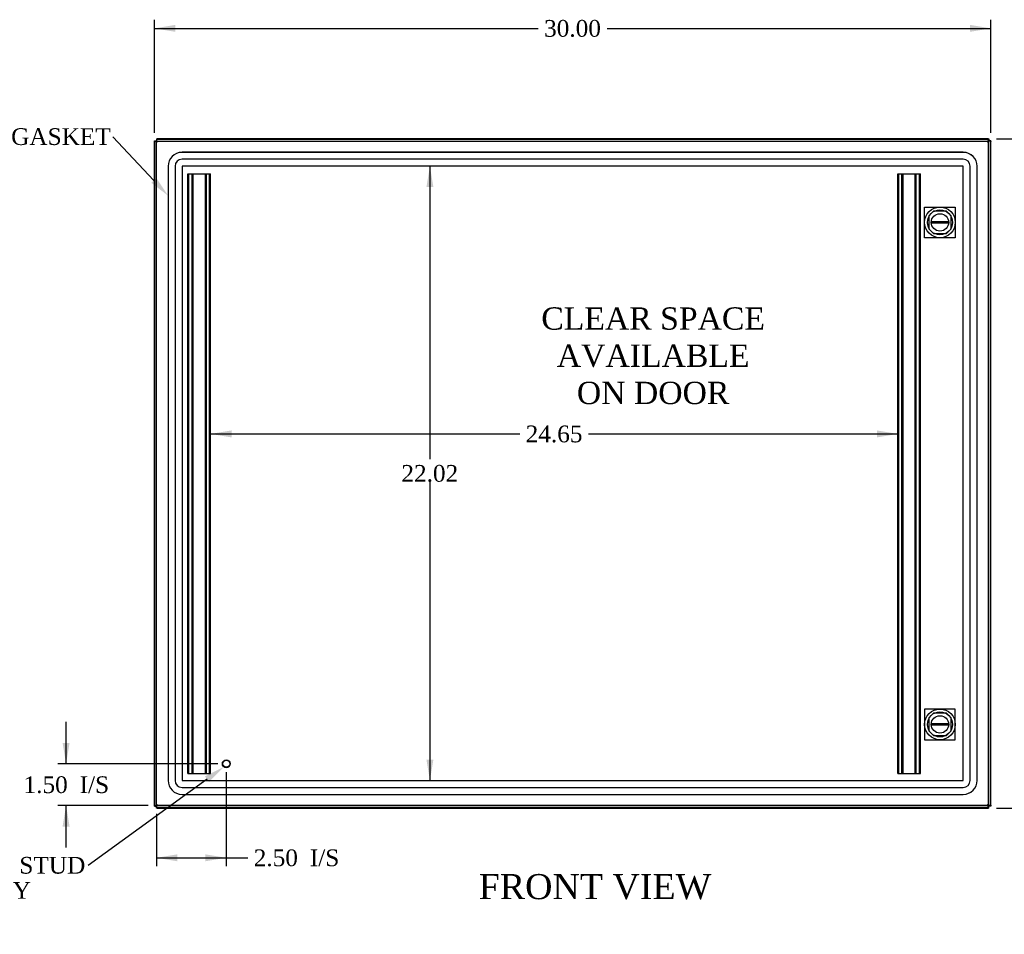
# Model space of a CAD drawing. Header units: inches. Extents: x 1 to 150, y -1 to 99.
# Tile 3 of 9: x 19 to 54, y 37 to 70. Entities that reach past the tile are written whole.
import ezdxf
from ezdxf import colors
from ezdxf.entities.mleader import LeaderData, LeaderLine
from ezdxf.enums import TextEntityAlignment as Align
from ezdxf.lldxf.tags import DXFTag
from ezdxf.math import Vec2, Vec3

# ---------------------------------------------------------------- set-up
doc = ezdxf.new("R2010")
doc.units = ezdxf.units.IN
doc.header["$MEASUREMENT"] = 0
for name, color, linetype in [('COM52757', 7, 'Continuous'), ('COM52806', 7, 'Continuous'), ('COM70219', 7, 'Continuous'), ('Default', 7, 'Continuous'), ('DV1_Default', 7, 'Continuous'), ('LOK10000', 7, 'Continuous'), ('PCOM53842', 7, 'Continuous'), ('STD21878', 7, 'Continuous')]:
    doc.layers.add(name, color=color, linetype=linetype)
doc.styles.add('SEACAD_Times_New_Roman', font='times.ttf')
tags = doc.linetypes.add('HIDDEN2', pattern=[0.1875, 0.125, -0.0625]).pattern_tags.tags
tags[6:7] = [DXFTag(74, 4), DXFTag(75, 0), DXFTag(340, '0'), DXFTag(46, 0.0), DXFTag(50, 0.0), DXFTag(44, 0.0), DXFTag(45, 0.0)]
tags[4:5] = [DXFTag(74, 4), DXFTag(75, 0), DXFTag(340, '0'), DXFTag(46, 0.0), DXFTag(50, 0.0), DXFTag(44, 0.0), DXFTag(45, 0.0)]
doc.dimstyles.new('HAMMOND_(STH_-_120x80)', dxfattribs={"dimtxt": 0.6, "dimasz": 0.75, "dimexe": 0.3, "dimexo": 0.3, "dimgap": 0.15, "dimtad": 0, "dimtih": 1, "dimtoh": 1, "dimzin": 0, "dimdsep": 46, "dimtxsty": 'SEACAD_Times_New_Roman', "dimblk1": '_SE_FILLED', "dimblk2": '_SE_FILLED', "dimsah": 1, "dimcen": 0.3, "dimadec": 0, "dimazin": 0, "dimtfac": 0.8, "dimtofl": 0, "dimtmove": 0, "dimatfit": 3, "dimfxl": 1, "dimtolj": 1, "dimtzin": 0, "dimarcsym": 0})

# ---------------------------------------------------------------- blocks, each defined once
blk = doc.blocks.new('SE')
at = {"layer": 'COM52757', "color": 7, "linetype": 'Continuous'}
for p, q in [((23.344, 65.351), (23.416, 65.351)), ((23.344, 65.329), (23.344, 65.351)), ((23.416, 65.335), (23.416, 65.351)), ((23.417, 65.423), (23.417, 65.351)), ((23.417, 65.423), (23.439, 65.423)), ((23.439, 65.423), (23.439, 65.407)), ((53.25, 65.423), (23.439, 65.423)), ((53.25, 65.423), (53.25, 65.351)), ((53.25, 65.423), (53.272, 65.423)), ((53.25, 65.351), (53.272, 65.351)), ((53.272, 65.423), (53.272, 65.351)), ((53.344, 65.351), (53.272, 65.351)), ((53.272, 65.351), (53.272, 65.335)), ((53.344, 65.351), (53.344, 65.329)), ((23.344, 65.329), (23.348, 65.329)), ((23.344, 65.329), (23.344, 41.518)), ((53.344, 65.329), (53.317, 65.329)), ((53.344, 41.518), (53.344, 65.329)), ((23.344, 41.495), (23.344, 41.518)), ((23.344, 41.518), (23.348, 41.518)), ((23.344, 41.495), (23.416, 41.495)), ((23.416, 41.495), (23.416, 41.51)), ((23.417, 41.423), (23.417, 41.495)), ((23.439, 41.423), (23.417, 41.423)), ((23.439, 41.423), (23.439, 41.438)), ((23.439, 41.423), (53.25, 41.423)), ((53.272, 41.495), (53.25, 41.495)), ((53.25, 41.423), (53.25, 41.495)), ((53.272, 41.423), (53.25, 41.423)), ((53.272, 41.51), (53.272, 41.495)), ((53.344, 41.495), (53.272, 41.495)), ((53.272, 41.423), (53.272, 41.495)), ((53.344, 41.518), (53.317, 41.518)), ((53.344, 41.518), (53.344, 41.495))]:
    blk.add_line(p, q, dxfattribs=at)
for points, knots in [([(23.439, 65.423), (23.439, 65.423), (23.44, 65.423), (23.441, 65.423), (23.443, 65.422), (23.444, 65.42), (23.445, 65.419), (23.447, 65.417), (23.448, 65.414), (23.45, 65.412), (23.451, 65.41), (23.451, 65.409)], [0, 0, 0, 0, 0.0371909, 0.0742918, 0.1113003, 0.1482144, 0.1850317, 0.2217502, 0.2583676, 0.2948818, 0.3290518, 0.3290518, 0.3290518, 0.3290518]), ([(53.238, 65.409), (53.239, 65.411), (53.24, 65.414), (53.243, 65.418), (53.245, 65.421), (53.248, 65.423), (53.249, 65.423), (53.25, 65.423)], [0.6710845, 0.6710845, 0.6710845, 0.6710845, 0.7416859, 0.80582, 0.8702582, 0.9349888, 1, 1, 1, 1]), ([(53.248, 65.333), (53.25, 65.336), (53.252, 65.338), (53.26, 65.347), (53.266, 65.351), (53.272, 65.351)], [0.3265801, 0.3265801, 0.3265801, 0.3265801, 0.5, 0.5, 1, 1, 1, 1]), ([(53.344, 65.329), (53.344, 65.328), (53.344, 65.328), (53.344, 65.326), (53.343, 65.325), (53.342, 65.324), (53.34, 65.322), (53.338, 65.321), (53.335, 65.319), (53.333, 65.318), (53.33, 65.316), (53.327, 65.315), (53.323, 65.313), (53.32, 65.312), (53.319, 65.311), (53.319, 65.311)], [0, 0, 0, 0, 0.0371909, 0.0742918, 0.1113003, 0.1482144, 0.1850317, 0.2217502, 0.2583676, 0.2948818, 0.3312906, 0.367592, 0.4037839, 0.4398642, 0.4430227, 0.4430227, 0.4430227, 0.4430227]), ([(23.451, 41.437), (23.45, 41.435), (23.448, 41.432), (23.446, 41.428), (23.443, 41.425), (23.441, 41.424), (23.44, 41.423), (23.439, 41.423)], [0.681365, 0.681365, 0.681365, 0.681365, 0.7416859, 0.80582, 0.8702582, 0.9349888, 1, 1, 1, 1]), ([(53.25, 41.423), (53.25, 41.423), (53.249, 41.423), (53.247, 41.424), (53.246, 41.425), (53.245, 41.426), (53.243, 41.428), (53.242, 41.43), (53.241, 41.432), (53.239, 41.435), (53.238, 41.436), (53.238, 41.437)], [0, 0, 0, 0, 0.0371909, 0.0742918, 0.1113003, 0.1482144, 0.1850317, 0.2217502, 0.2583676, 0.2948818, 0.318755, 0.318755, 0.318755, 0.318755]), ([(53.272, 41.495), (53.266, 41.495), (53.26, 41.499), (53.252, 41.508), (53.25, 41.511), (53.248, 41.514)], [0, 0, 0, 0, 0.5, 0.5, 0.6918651, 0.6918651, 0.6918651, 0.6918651]), ([(53.319, 41.535), (53.321, 41.534), (53.327, 41.531), (53.334, 41.528), (53.339, 41.525), (53.342, 41.522), (53.344, 41.52), (53.344, 41.518), (53.344, 41.518)], [0.5573083, 0.5573083, 0.5573083, 0.5573083, 0.6145307, 0.7416859, 0.80582, 0.8702582, 0.9349888, 1, 1, 1, 1])]:
    blk.add_open_spline(points, degree=3, knots=knots, dxfattribs=at)
for points in [[(53.272, 65.351), (53.272, 65.347), (53.271, 65.344), (53.268, 65.34)], [(53.265, 41.51), (53.27, 41.505), (53.272, 41.5), (53.272, 41.495)]]:
    blk.add_open_spline(points, degree=3, dxfattribs=at)
at = {"layer": 'COM52806', "color": 7, "linetype": 'Continuous'}
for p, q in [((23.421, 65.407), (53.245, 65.407)), ((23.421, 65.407), (23.421, 65.362)), ((23.421, 65.335), (23.421, 65.362)), ((53.245, 65.407), (53.245, 65.362)), ((53.245, 65.335), (53.245, 65.362)), ((23.348, 41.51), (23.348, 65.335)), ((23.348, 65.335), (23.394, 65.335)), ((23.42, 65.335), (23.394, 65.335)), ((23.448, 65.308), (23.421, 65.335)), ((23.456, 65.299), (23.456, 65.3)), ((23.456, 65.299), (23.456, 65.299)), ((23.456, 65.299), (23.456, 65.299)), ((23.456, 65.299), (23.456, 65.299)), ((53.21, 65.3), (53.209, 65.299)), ((53.209, 65.299), (53.21, 65.299)), ((53.209, 65.299), (53.209, 65.299)), ((53.21, 65.299), (53.21, 65.3)), ((53.21, 65.299), (53.21, 65.299)), ((53.218, 65.307), (53.246, 65.335)), ((53.246, 65.335), (53.272, 65.335)), ((53.317, 65.335), (53.272, 65.335)), ((53.317, 65.335), (53.317, 41.51)), ((23.348, 41.51), (23.394, 41.51)), ((23.42, 41.51), (23.394, 41.51)), ((23.448, 41.538), (23.42, 41.51)), ((23.421, 41.51), (23.421, 41.483)), ((23.421, 41.438), (23.421, 41.483)), ((53.245, 41.438), (23.421, 41.438)), ((23.456, 41.546), (23.456, 41.546)), ((23.456, 41.546), (23.456, 41.546)), ((23.456, 41.546), (23.456, 41.546)), ((23.456, 41.546), (23.456, 41.546)), ((23.456, 41.546), (23.456, 41.546)), ((53.21, 41.546), (53.209, 41.546)), ((53.209, 41.546), (53.209, 41.546)), ((53.209, 41.546), (53.21, 41.546)), ((53.21, 41.546), (53.21, 41.546)), ((53.218, 41.538), (53.245, 41.51)), ((53.245, 41.51), (53.245, 41.483)), ((53.245, 41.438), (53.245, 41.483)), ((53.246, 41.51), (53.272, 41.51)), ((53.317, 41.51), (53.272, 41.51))]:
    blk.add_line(p, q, dxfattribs=at)
at = {"layer": 'COM52806', "color": 7, "linetype": 'HIDDEN2'}
for p, q in [((23.42, 41.51), (23.42, 65.335)), ((23.421, 65.335), (53.245, 65.335)), ((53.245, 65.335), (53.245, 41.51)), ((51.29, 62.818), (51.126, 62.653)), ((51.126, 62.653), (51.126, 62.191)), ((51.752, 62.818), (51.29, 62.818)), ((51.917, 62.653), (51.752, 62.818)), ((51.917, 62.191), (51.917, 62.653)), ((51.126, 62.191), (51.29, 62.027)), ((51.752, 62.027), (51.917, 62.191)), ((51.29, 62.027), (51.752, 62.027)), ((51.29, 44.819), (51.126, 44.654)), ((51.126, 44.654), (51.126, 44.192)), ((51.752, 44.819), (51.29, 44.819)), ((51.917, 44.654), (51.752, 44.819)), ((51.917, 44.192), (51.917, 44.654)), ((51.126, 44.192), (51.29, 44.028)), ((51.752, 44.028), (51.917, 44.192)), ((51.29, 44.028), (51.752, 44.028)), ((53.245, 41.51), (23.421, 41.51))]:
    blk.add_line(p, q, dxfattribs=at)
at = {"layer": 'COM52806', "color": 7, "linetype": 'Continuous'}
for centre, start, end in [((22.718, 64.918), 27.3195, 32.2737), ((53.948, 64.918), 147.7263, 152.6805), ((23.838, 66.038), 237.7263, 242.6805), ((52.828, 66.038), 297.3195, 302.2737), ((23.838, 40.808), 117.3195, 122.2737), ((22.718, 41.927), 327.7263, 332.6805), ((52.828, 40.808), 57.7263, 62.6805), ((53.948, 41.927), 207.3195, 212.2737)]:
    blk.add_arc(centre, 0.831, start, end, dxfattribs=at)
at = {"layer": 'COM70219', "color": 7, "linetype": 'HIDDEN2'}
for p, q in [((52.355, 64.934), (24.333, 64.934)), ((52.355, 64.933), (24.333, 64.933)), ((52.355, 64.684), (24.333, 64.684)), ((23.833, 64.434), (23.833, 42.412)), ((23.834, 64.434), (23.834, 42.412)), ((24.083, 64.434), (24.083, 42.412)), ((24.332, 64.434), (24.332, 42.412)), ((52.355, 64.435), (24.333, 64.435)), ((52.355, 64.434), (24.333, 64.434)), ((24.333, 64.434), (24.333, 42.412)), ((52.355, 42.412), (52.355, 64.434)), ((52.356, 42.412), (52.356, 64.434)), ((52.605, 42.412), (52.605, 64.434)), ((52.854, 42.412), (52.854, 64.434)), ((52.855, 42.412), (52.855, 64.434)), ((24.333, 42.412), (52.355, 42.412)), ((24.333, 42.411), (52.355, 42.411)), ((24.333, 42.162), (52.355, 42.162)), ((24.333, 41.913), (52.355, 41.913)), ((24.333, 41.912), (52.355, 41.912))]:
    blk.add_line(p, q, dxfattribs=at)
for centre, radius, start, end in [((24.333, 64.434), 0.5, 90, 180), ((24.333, 64.434), 0.499, 90, 180), ((24.333, 64.434), 0.25, 90, 180), ((52.355, 64.434), 0.5, 0, 90), ((52.355, 64.434), 0.499, 0, 90), ((52.355, 64.434), 0.25, 0, 90), ((24.333, 64.434), 0.001, 90, 180), ((52.355, 64.434), 0.001, 0, 90), ((24.333, 42.412), 0.5, 180, 270), ((24.333, 42.412), 0.499, 180, 270), ((24.333, 42.412), 0.25, 180, 270), ((24.333, 42.412), 0.001, 180, 270), ((52.355, 42.412), 0.5, 270, 360), ((52.355, 42.412), 0.001, 270, 360), ((52.355, 42.412), 0.25, 270, 360), ((52.355, 42.412), 0.499, 270, 360)]:
    blk.add_arc(centre, radius, start, end, dxfattribs=at)
at = {"layer": 'DV1_Default', "color": 7, "linetype": 'HIDDEN2'}
for p, q in [((50.971, 62.972), (52.071, 62.972)), ((50.971, 61.872), (50.971, 62.972)), ((52.071, 62.972), (52.071, 61.872)), ((52.071, 61.872), (50.971, 61.872)), ((52.071, 44.973), (50.971, 44.973)), ((50.971, 44.973), (50.971, 43.873)), ((52.071, 43.873), (52.071, 44.973)), ((50.971, 43.873), (52.071, 43.873))]:
    blk.add_line(p, q, dxfattribs=at)
at = {"layer": 'LOK10000', "color": 7, "linetype": 'Continuous'}
for p, q in [((51.211, 62.452), (51.832, 62.452)), ((51.832, 62.392), (51.211, 62.392)), ((51.211, 44.453), (51.832, 44.453)), ((51.832, 44.393), (51.211, 44.393))]:
    blk.add_line(p, q, dxfattribs=at)
for centre, radius in [((51.521, 62.422), 0.55), ((51.521, 62.422), 0.45), ((51.521, 62.422), 0.312), ((51.521, 44.423), 0.55), ((51.521, 44.423), 0.45), ((51.521, 44.423), 0.312)]:
    blk.add_circle(centre, radius, dxfattribs=at)
for centre, start, end in [((51.521, 62.422), 174.4888, 185.5112), ((51.521, 62.422), 354.4888, 5.5112), ((51.521, 44.423), 174.4888, 185.5112), ((51.521, 44.423), 354.4888, 5.5112)]:
    blk.add_arc(centre, 0.312, start, end, dxfattribs=at)
at = {"layer": 'PCOM53842', "color": 7, "linetype": 'HIDDEN2'}
for p, q in [((24.545, 42.66), (24.545, 64.16)), ((24.545, 64.16), (24.626, 64.16)), ((24.583, 42.66), (24.583, 64.16)), ((24.626, 64.16), (25.277, 64.16)), ((24.695, 42.66), (24.695, 64.16)), ((24.733, 42.66), (24.733, 64.16)), ((25.17, 42.66), (25.17, 64.16)), ((25.208, 42.66), (25.208, 64.16)), ((25.277, 64.16), (25.358, 64.16)), ((25.32, 42.66), (25.32, 64.16)), ((25.358, 42.66), (25.358, 64.16)), ((50.008, 42.66), (50.008, 64.16)), ((50.008, 64.16), (50.089, 64.16)), ((50.046, 42.66), (50.046, 64.16)), ((50.089, 64.16), (50.739, 64.16)), ((50.158, 42.66), (50.158, 64.16)), ((50.196, 42.66), (50.196, 64.16)), ((50.632, 42.66), (50.632, 64.16)), ((50.67, 42.66), (50.67, 64.16)), ((50.739, 64.16), (50.82, 64.16)), ((50.782, 42.66), (50.782, 64.16)), ((50.82, 42.66), (50.82, 64.16)), ((24.545, 42.66), (24.626, 42.66)), ((24.626, 42.66), (25.277, 42.66)), ((25.277, 42.66), (25.358, 42.66)), ((50.008, 42.66), (50.089, 42.66)), ((50.089, 42.66), (50.739, 42.66)), ((50.739, 42.66), (50.82, 42.66))]:
    blk.add_line(p, q, dxfattribs=at)
at = {"layer": 'STD21878', "color": 7, "linetype": 'HIDDEN2'}
for radius in [0.141, 0.125]:
    blk.add_circle((25.92, 43.01), radius, dxfattribs=at)
at = {"layer": 'DV1_Default', "insert": (41.232, 59.375), "char_height": 0.8, "width": 7.94597, "attachment_point": 2}
blk.add_mtext('{\\fTimes New Roman|b0||i0||c0|p34;\\C7;\\H0.8;\\W1.;CLEAR SPACE\\P}{\\fTimes New Roman|b0||i0||c0|p34;\\C7;\\H0.8;\\W1.;AVAILABLE \\P}{\\fTimes New Roman|b0||i0||c0|p34;\\C7;\\H0.8;\\W1.;ON DOOR}', dxfattribs=at)
blk = doc.blocks.new('DMBLK2305')
at = {"layer": 'Default', "linetype": 'Continuous'}
for points in [[(20.049, 43.76), (20.174, 43.01), (20.299, 43.76)], [(20.049, 40.76), (20.299, 40.76), (20.174, 41.51)]]:
    blk.add_hatch(color=7, dxfattribs=at).paths.add_polyline_path(points)
at = {"layer": 'Default', "color": 7, "linetype": 'Continuous'}
for p, q in [((20.174, 43.01), (20.174, 44.51)), ((25.62, 43.01), (19.874, 43.01)), ((23.121, 41.51), (19.874, 41.51)), ((20.174, 40.01), (20.174, 41.51))]:
    blk.add_line(p, q, dxfattribs=at)
at = {"layer": 'Default', "color": 7, "linetype": 'Continuous', "style": 'SEACAD_Times_New_Roman'}
for s, p in [('1.50', (18.648, 42.56)), ('I/S', (20.661, 42.56))]:
    blk.add_text(s, height=0.6, dxfattribs=at).set_placement(p, align=Align.TOP_LEFT)
blk = doc.blocks.new('_SE_FILLED')
at = {"color": 0}
blk.add_line((0, 0), (-1, 0), dxfattribs=at)
blk.add_solid([(0, 0), (-1, -0.1665), (-1, 0.1665), (0, 0)], dxfattribs=at)
blk = doc.blocks.new('DMBLK2306')
at = {"layer": 'Default', "linetype": 'Continuous'}
for points in [[(24.17, 39.514), (24.17, 39.764), (23.42, 39.639)], [(25.17, 39.514), (25.92, 39.639), (25.17, 39.764)]]:
    blk.add_hatch(color=7, dxfattribs=at).paths.add_polyline_path(points)
at = {"layer": 'Default', "color": 7, "linetype": 'Continuous'}
for p, q in [((25.92, 42.71), (25.92, 39.339)), ((23.42, 41.21), (23.42, 39.339)), ((23.42, 39.639), (26.395, 39.639)), ((26.395, 39.639), (26.695, 39.639))]:
    blk.add_line(p, q, dxfattribs=at)
at = {"layer": 'Default', "color": 7, "linetype": 'Continuous', "style": 'SEACAD_Times_New_Roman'}
for s, p in [('2.50', (26.905, 39.939)), ('I/S', (28.917, 39.939))]:
    blk.add_text(s, height=0.6, dxfattribs=at).set_placement(p, align=Align.TOP_LEFT)
blk = doc.blocks.new('DMBLK2320')
at = {"layer": 'Default', "linetype": 'Continuous'}
for points in [[(24.094, 69.503), (23.344, 69.378), (24.094, 69.253)], [(52.594, 69.503), (52.594, 69.253), (53.344, 69.378)]]:
    blk.add_hatch(color=7, dxfattribs=at).paths.add_polyline_path(points)
at = {"layer": 'Default', "color": 7, "linetype": 'Continuous'}
for p, q in [((23.344, 65.629), (23.344, 69.678)), ((53.344, 65.629), (53.344, 69.678)), ((23.344, 69.378), (37.111, 69.378)), ((39.578, 69.378), (53.344, 69.378))]:
    blk.add_line(p, q, dxfattribs=at)
at = {"layer": 'Default', "color": 7, "linetype": 'Continuous', "style": 'SEACAD_Times_New_Roman'}
blk.add_text('30.00', height=0.6, dxfattribs=at).set_placement((37.321, 69.678), align=Align.TOP_LEFT)
blk = doc.blocks.new('DMBLK2321')
at = {"layer": 'Default', "linetype": 'Continuous'}
for points in [[(56.399, 64.673), (56.274, 65.423), (56.149, 64.673)], [(56.399, 42.173), (56.149, 42.173), (56.274, 41.423)]]:
    blk.add_hatch(color=7, dxfattribs=at).paths.add_polyline_path(points)
at = {"layer": 'Default', "color": 7, "linetype": 'Continuous'}
for p, q in [((53.55, 65.423), (56.574, 65.423)), ((56.274, 65.423), (56.274, 53.933)), ((56.274, 53.123), (56.274, 41.423)), ((53.55, 41.423), (56.574, 41.423))]:
    blk.add_line(p, q, dxfattribs=at)
at = {"layer": 'Default', "color": 7, "linetype": 'Continuous', "style": 'SEACAD_Times_New_Roman'}
blk.add_text('24.00', height=0.6, dxfattribs=at).set_placement((55.251, 53.723), align=Align.TOP_LEFT)
blk = doc.blocks.new('DMBLK2327')
at = {"layer": 'Default', "linetype": 'Continuous'}
for points in [[(33.35, 63.685), (33.225, 64.435), (33.1, 63.685)], [(33.35, 43.161), (33.1, 43.161), (33.225, 42.411)]]:
    blk.add_hatch(color=7, dxfattribs=at).paths.add_polyline_path(points)
at = {"layer": 'Default', "color": 7, "linetype": 'Continuous'}
for p, q in [((33.225, 64.435), (33.225, 53.933)), ((33.225, 53.123), (33.225, 42.411))]:
    blk.add_line(p, q, dxfattribs=at)
at = {"layer": 'Default', "color": 7, "linetype": 'Continuous', "style": 'SEACAD_Times_New_Roman'}
blk.add_text('22.02', height=0.6, dxfattribs=at).set_placement((32.201, 53.723), align=Align.TOP_LEFT)
blk = doc.blocks.new('DMBLK2328')
at = {"layer": 'Default', "linetype": 'Continuous'}
for points in [[(26.108, 54.712), (26.108, 54.962), (25.358, 54.837)], [(49.258, 54.712), (50.008, 54.837), (49.258, 54.962)]]:
    blk.add_hatch(color=7, dxfattribs=at).paths.add_polyline_path(points)
at = {"layer": 'Default', "color": 7, "linetype": 'Continuous'}
for p, q in [((25.358, 54.837), (36.449, 54.837)), ((38.917, 54.837), (50.008, 54.837))]:
    blk.add_line(p, q, dxfattribs=at)
at = {"layer": 'Default', "color": 7, "linetype": 'Continuous', "style": 'SEACAD_Times_New_Roman'}
blk.add_text('24.65', height=0.6, dxfattribs=at).set_placement((36.659, 55.137), align=Align.TOP_LEFT)

msp = doc.modelspace()

# ---------------------------------------------------------------- block references
at = {"layer": 'Default'}
msp.add_blockref('SE', (0, 0), dxfattribs=at)

# ---------------------------------------------------------------- texts
at = {"layer": 'Default', "color": 7, "linetype": 'Continuous', "style": 'SEACAD_Times_New_Roman'}
msp.add_text('FRONT VIEW', height=0.9, dxfattribs=at).set_placement((34.977, 39.056), align=Align.TOP_LEFT)

# ---------------------------------------------------------------- dimensions: what is measured, and where the dimension line sits
at = {"layer": 'Default', "color": 7, "linetype": 'Continuous'}
for base, p1, p2, angle, text, picture, middle, dimtype in [((23.344, 69.378), (23.344, 65.329), (53.344, 65.329), 0, '\\A1;<>', 'DMBLK2320', (38.344, 69.378), 161), ((56.274, 65.423), (53.25, 65.423), (53.25, 41.423), 270, '\\A1;<>', 'DMBLK2321', (56.274, 53.423), 161), ((33.225, 64.435), (24.333, 64.435), (24.333, 42.411), 270, '\\A1;<>', 'DMBLK2327', (33.225, 53.423), 161), ((25.358, 54.837), (25.358, 64.16), (50.008, 64.16), 0, '\\A1;<>', 'DMBLK2328', (37.683, 54.837), 161), ((20.174, 43.01), (23.421, 41.51), (25.92, 43.01), 90, '\\A1;<> I/S', 'DMBLK2305', (20.174, 42.26), 160)]:
    dim = msp.add_linear_dim(base=base, p1=p1, p2=p2, angle=angle, text=text, dimstyle='HAMMOND_(STH_-_120x80)', dxfattribs=at)
    dim.commit()
    dim.dimension.update_dxf_attribs({"geometry": picture, "text_midpoint": middle, "dimtype": dimtype})
dim = msp.add_linear_dim(base=(25.92, 39.639), p1=(23.42, 41.51), p2=(25.92, 43.01), text='\\A1;<> I/S', dimstyle='HAMMOND_(STH_-_120x80)', override={"dimtmove": 1}, dxfattribs=at)
dim.commit()
dim.dimension.update_dxf_attribs({"geometry": 'DMBLK2306', "text_midpoint": (26.695, 39.639), "dimtype": 160})

# ---------------------------------------------------------------- leaders
ml = msp.add_multileader_mtext('Standard', dxfattribs=at)
ml.set_content('{\\pxsm0.9;\\fTimes New Roman|b0||i0||c0|p34;\\W1.;GASKET\\P}', color=7)
ml.set_leader_properties()
ml.build(insert=Vec2(0, 0))
ml.multileader.update_dxf_attribs({"dogleg_length": 0, "arrow_head_size": 0.75})
ctx = ml.context
ctx.base_point, ctx.char_height, ctx.arrow_head_size, ctx.landing_gap_size = Vec3(18.113, 65.281), 0.6, 0.75, 0.21
notes = []
notes.append((ctx, [(0, (1, 1, 0), (21.856, 65.491), (-1, 0), 0, [(0, [(23.834, 63.378)], 0, [])])]))
ctx.mtext.insert = Vec3(18.203, 65.797)
ml = msp.add_multileader_mtext('Standard', dxfattribs=at)
ml.set_content('{\\pxsm0.9;\\fTimes New Roman|b0||i0||c0|p34;\\W1.;GROUND STUD\\PBODY\\P}', color=7)
ml.set_leader_properties()
ml.build(insert=Vec2(0, 0))
ml.multileader.update_dxf_attribs({"dogleg_length": 0, "arrow_head_size": 0.75})
ctx = ml.context
ctx.base_point, ctx.char_height, ctx.arrow_head_size, ctx.landing_gap_size = Vec3(14.407, 39.155), 0.6, 0.75, 0.21
ctx.text_align_type = 1
notes.append((ctx, [(0, (1, 1, 0), (20.972, 39.365), (-1, 0), 0, [(0, [(25.836, 42.898)], 0, [])])]))
ctx.mtext.insert, ctx.mtext.alignment = Vec3(17.629, 39.671), 2
for ctx, leaders in notes:
    for number, flags, end, landing, length, lines in leaders:
        leader = LeaderData()
        leader.index, (leader.has_last_leader_line, leader.has_dogleg_vector, leader.attachment_direction) = number, flags
        leader.last_leader_point, leader.dogleg_vector, leader.dogleg_length = Vec3(end), Vec3(landing), length
        for number, points, colour, breaks in lines:
            line = LeaderLine()
            line.index, line.vertices, line.color, line.breaks = number, Vec3.list(points), colors.encode_raw_color(colour), breaks
            leader.lines.append(line)
        ctx.leaders.append(leader)

doc.saveas('drawing.dxf')
